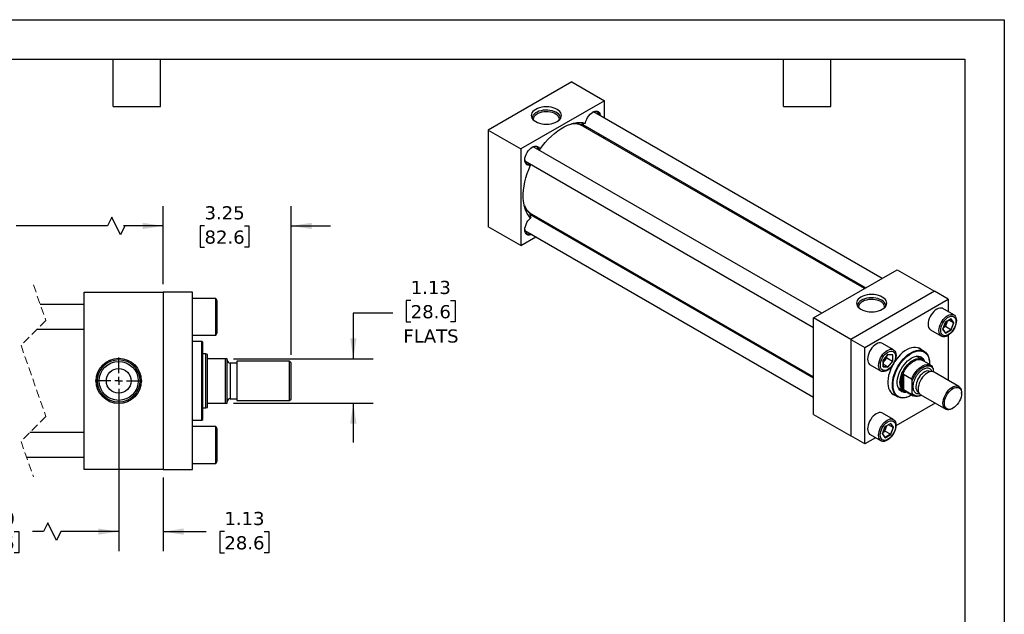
# Model space of a CAD drawing. Header units: inches. Extents: x 0 to 44, y 0 to 34.
# Tile 3 of 3: x 19 to 44, y 18.9 to 34. Entities that reach past the tile are written whole.
import ezdxf

# ---------------------------------------------------------------- set-up
doc = ezdxf.new("R2010")
doc.units = ezdxf.units.IN
doc.header["$LTSCALE"] = 4
doc.header["$MEASUREMENT"] = 0
for name, pattern in [('SLD-Center', [0.75, 0.6, -0.05, 0.05, -0.05]), ('SLD-Dashed', [0.075, 0.05, -0.025]), ('SLD-Solid', [0])]:
    doc.linetypes.add(name, pattern=pattern)
doc.layers.add('CENTER', color=40, linetype='SLD-Center')
doc.layers.add('DIMENSIONS', color=140, linetype='SLD-Solid', lineweight=25)
doc.layers.add('TEXT', color=140, linetype='SLD-Solid', lineweight=25)
doc.styles.add('SLDTEXTSTYLE0', font='VERDANA.TTF')
doc.dimstyles.new('SLDDIMSTYLE1', dxfattribs={"dimtxt": 0.339844, "dimasz": 0.52, "dimexe": 0, "dimexo": 0.0625, "dimgap": 0.084961, "dimtad": 0, "dimtih": 1, "dimtoh": 1, "dimrnd": 1e-09, "dimzin": 12, "dimdsep": 46, "dimtxsty": 'SLDTEXTSTYLE0', "dimsah": 1, "dimcen": 0.09, "dimadec": 0, "dimazin": 3, "dimtfac": 1, "dimtmove": 0, "dimatfit": 0, "dimfxl": 0, "dimfrac": 2, "dimtolj": 1, "dimtzin": 12, "dimarcsym": 0})
doc.dimstyles.new('SLDDIMSTYLE3', dxfattribs={"dimtxt": 0.339844, "dimasz": 0.52, "dimexe": 0, "dimexo": 0.0625, "dimgap": 0.084961, "dimtad": 0, "dimtih": 1, "dimtoh": 1, "dimrnd": 1e-09, "dimzin": 4, "dimdsep": 46, "dimtxsty": 'SLDTEXTSTYLE0', "dimsah": 1, "dimcen": 0.09, "dimadec": 0, "dimazin": 1, "dimtfac": 1, "dimtofl": 0, "dimtmove": 0, "dimatfit": 3, "dimfxl": 0, "dimfrac": 2, "dimtolj": 1, "dimtzin": 12, "dimarcsym": 0})

# ---------------------------------------------------------------- blocks, each defined once
blk = doc.blocks.new('_D_12')
at = {"layer": 'DIMENSIONS'}
for p, q in [((14.758, 24.635), (14.758, 20.51)), ((21.543, 24.04), (21.543, 20.51)), ((19.747, 21.232), (19.636, 21.01)), ((19.969, 20.788), (19.747, 21.232)), ((14.758, 21.01), (17.14, 21.01)), ((17.601, 21.01), (17.487, 21.01)), ((17.487, 21.01), (17.487, 20.47)), ((18.894, 21.01), (19.008, 21.01)), ((19.008, 21.01), (19.008, 20.47)), ((19.636, 21.01), (19.354, 21.01)), ((20.08, 21.01), (19.969, 20.788)), ((21.543, 21.01), (20.08, 21.01)), ((17.487, 20.47), (17.601, 20.47)), ((19.008, 20.47), (18.894, 20.47))]:
    blk.add_line(p, q, dxfattribs=at)
for points in [[(14.758, 21.01), (15.278, 20.93), (15.278, 21.09)], [(21.543, 21.01), (21.023, 21.09), (21.023, 20.93)]]:
    blk.add_solid(points, dxfattribs=at)
at = {"layer": 'DIMENSIONS', "char_height": 0.3333, "attachment_point": 1, "style": 'SLDTEXTSTYLE0'}
for s, insert in [('17.50', (17.601, 21.51)), ('444.5', (17.601, 20.893))]:
    blk.add_mtext(s, dxfattribs=dict(at, insert=insert))
blk = doc.blocks.new('_D_13')
at = {"layer": 'DIMENSIONS'}
for p, q in [((21.543, 24.635), (21.543, 20.51)), ((22.668, 22.385), (22.668, 20.51)), ((21.543, 21.01), (20.543, 21.01)), ((22.668, 21.01), (23.762, 21.01)), ((24.223, 21.01), (24.109, 21.01)), ((24.109, 21.01), (24.109, 20.47)), ((25.233, 21.01), (25.347, 21.01)), ((25.347, 21.01), (25.347, 20.47)), ((24.109, 20.47), (24.223, 20.47)), ((25.347, 20.47), (25.233, 20.47))]:
    blk.add_line(p, q, dxfattribs=at)
for points in [[(21.543, 21.01), (21.023, 21.09), (21.023, 20.93)], [(22.668, 21.01), (23.188, 20.93), (23.188, 21.09)]]:
    blk.add_solid(points, dxfattribs=at)
at = {"layer": 'DIMENSIONS', "char_height": 0.3333, "attachment_point": 1, "style": 'SLDTEXTSTYLE0'}
for s, insert in [('1.13', (24.223, 21.51)), ('28.6', (24.223, 20.893))]:
    blk.add_mtext(s, dxfattribs=dict(at, insert=insert))
blk = doc.blocks.new('_D_14')
at = {"layer": 'DIMENSIONS'}
for p, q in [((22.668, 27.285), (22.668, 29.267)), ((25.918, 25.495), (25.918, 29.267)), ((22.668, 28.767), (21.668, 28.767)), ((23.72, 28.767), (23.606, 28.767)), ((23.606, 28.767), (23.606, 28.227)), ((24.73, 28.767), (24.844, 28.767)), ((24.844, 28.767), (24.844, 28.227)), ((25.918, 28.767), (26.918, 28.767)), ((23.606, 28.227), (23.72, 28.227)), ((24.844, 28.227), (24.73, 28.227))]:
    blk.add_line(p, q, dxfattribs=at)
for points in [[(22.668, 28.767), (22.148, 28.847), (22.148, 28.687)], [(25.918, 28.767), (26.438, 28.687), (26.438, 28.847)]]:
    blk.add_solid(points, dxfattribs=at)
at = {"layer": 'DIMENSIONS', "char_height": 0.3333, "attachment_point": 1, "style": 'SLDTEXTSTYLE0'}
for s, insert in [('3.25', (23.72, 29.267)), ('82.6', (23.72, 28.65))]:
    blk.add_mtext(s, dxfattribs=dict(at, insert=insert))
blk = doc.blocks.new('_D_15')
at = {"layer": 'DIMENSIONS'}
for p, q in [((13.883, 27.285), (13.883, 29.267)), ((22.668, 27.285), (22.668, 29.267)), ((21.369, 28.989), (21.258, 28.767)), ((21.592, 28.545), (21.369, 28.989)), ((13.883, 28.767), (16.729, 28.767)), ((17.19, 28.767), (17.076, 28.767)), ((17.076, 28.767), (17.076, 28.227)), ((18.482, 28.767), (18.597, 28.767)), ((18.597, 28.767), (18.597, 28.227)), ((21.258, 28.767), (18.943, 28.767)), ((21.703, 28.767), (21.592, 28.545)), ((22.668, 28.767), (21.703, 28.767)), ((17.076, 28.227), (17.19, 28.227)), ((18.597, 28.227), (18.482, 28.227))]:
    blk.add_line(p, q, dxfattribs=at)
for points in [[(13.883, 28.767), (14.403, 28.687), (14.403, 28.847)], [(22.668, 28.767), (22.148, 28.847), (22.148, 28.687)]]:
    blk.add_solid(points, dxfattribs=at)
at = {"layer": 'DIMENSIONS', "char_height": 0.3333, "attachment_point": 1, "style": 'SLDTEXTSTYLE0'}
for s, insert in [('19.50', (17.19, 29.267)), ('495.3', (17.19, 28.65))]:
    blk.add_mtext(s, dxfattribs=dict(at, insert=insert))
blk = doc.blocks.new('_D_16')
at = {"layer": 'DIMENSIONS'}
for p, q in [((28.949, 26.873), (28.835, 26.873)), ((28.835, 26.873), (28.835, 26.333)), ((29.959, 26.873), (30.073, 26.873)), ((30.073, 26.873), (30.073, 26.333)), ((28.493, 26.555), (27.493, 26.555)), ((27.493, 26.555), (27.493, 25.397)), ((28.835, 26.333), (28.949, 26.333)), ((30.073, 26.333), (29.959, 26.333)), ((24.453, 25.397), (27.993, 25.397)), ((24.453, 24.272), (27.993, 24.272)), ((27.493, 24.272), (27.493, 23.272))]:
    blk.add_line(p, q, dxfattribs=at)
for points in [[(27.493, 25.397), (27.573, 25.917), (27.413, 25.917)], [(27.493, 24.272), (27.413, 23.752), (27.573, 23.752)]]:
    blk.add_solid(points, dxfattribs=at)
at = {"layer": 'DIMENSIONS', "char_height": 0.3333, "attachment_point": 1, "style": 'SLDTEXTSTYLE0'}
for s, insert in [('1.13', (28.949, 27.373)), ('28.6', (28.949, 26.757)), ('FLATS', (28.762, 26.14))]:
    blk.add_mtext(s, dxfattribs=dict(at, insert=insert))
blk = doc.blocks.new('SW_CENTERMARKSYMBOL_5')
at = {"layer": 'CENTER', "color": 0}
for p, q in [((0, 0.2), (0, 0.595)), ((-0.2, 0), (-0.595, 0)), ((0, 0), (-0.1, 0)), ((0, 0), (0, 0.1)), ((0, 0), (0, -0.1)), ((0, 0), (0.1, 0)), ((0.2, 0), (0.595, 0)), ((0, -0.2), (0, -0.595))]:
    blk.add_line(p, q, dxfattribs=at)

msp = doc.modelspace()

# ---------------------------------------------------------------- linework, layer by layer
at = {"color": 7, "linetype": 'SLD-Solid'}
for p, q in [((0, 34), (44, 34)), ((44, 34), (44, 0))]:
    msp.add_line(p, q, dxfattribs=at)
for p, q in [((33.036, 32.42), (30.914, 31.195)), ((33.036, 32.42), (33.86, 31.943)), ((33.86, 31.943), (31.739, 30.719)), ((33.86, 31.504), (33.86, 31.943)), ((40.904, 27.437), (33.586, 31.662)), ((33.597, 31.665), (33.599, 31.654)), ((33.284, 31.317), (33.272, 31.335)), ((33.313, 31.338), (40.487, 27.197)), ((40.455, 27.178), (33.313, 31.301)), ((33.398, 31.253), (33.363, 31.282)), ((30.914, 31.195), (31.739, 30.719)), ((30.914, 31.195), (30.914, 28.745)), ((33.86, 30.985), (33.86, 31.022)), ((31.739, 30.719), (31.739, 28.269)), ((39.372, 26.553), (32.054, 30.777)), ((32.065, 30.781), (32.067, 30.77)), ((32.2, 30.693), (32.22, 30.709)), ((31.846, 30.417), (39.164, 26.192)), ((31.859, 30.409), (31.848, 30.406)), ((31.991, 30.333), (31.988, 30.307)), ((31.973, 29.083), (31.993, 29.082)), ((39.164, 24.904), (31.989, 29.046)), ((32.021, 29.064), (39.164, 24.941)), ((32.063, 29.031), (32.106, 29.015)), ((32.109, 28.977), (32.063, 29.031)), ((31.739, 28.269), (30.914, 28.745)), ((32.537, 28.73), (32.569, 28.748)), ((31.739, 28.269), (32.12, 28.489)), ((31.846, 28.647), (39.164, 24.423)), ((31.859, 28.64), (31.848, 28.637)), ((39.164, 26.433), (41.285, 27.657)), ((41.285, 27.657), (42.228, 27.113)), ((20.668, 22.585), (20.668, 27.085)), ((20.668, 27.085), (22.668, 27.085)), ((22.668, 27.085), (22.668, 22.585)), ((23.418, 27.085), (22.668, 27.085)), ((23.418, 22.585), (23.418, 27.085)), ((42.228, 27.113), (40.106, 25.888)), ((42.581, 26.909), (42.228, 27.113)), ((20.668, 26.772), (19.555, 26.772)), ((24.008, 26.929), (23.418, 26.929)), ((24.043, 26.869), (24.008, 26.929)), ((24.008, 25.991), (24.008, 26.929)), ((24.043, 26.051), (24.043, 26.869)), ((40.46, 25.684), (42.581, 26.909)), ((42.581, 26.909), (42.581, 26.59)), ((42.721, 26.509), (42.443, 26.669)), ((39.164, 23.983), (39.164, 26.433)), ((40.106, 25.888), (39.164, 26.433)), ((42.511, 26.329), (42.44, 26.147)), ((42.442, 26.149), (42.511, 26.327)), ((42.505, 26.215), (42.539, 26.303)), ((42.652, 26.411), (42.511, 26.329)), ((42.511, 26.327), (42.649, 26.407)), ((42.539, 26.303), (42.559, 26.355)), ((42.713, 26.31), (42.597, 26.377)), ((42.713, 26.31), (42.645, 26.134)), ((42.646, 26.405), (42.713, 26.31)), ((42.723, 26.31), (42.652, 26.411)), ((42.652, 26.128), (42.723, 26.31)), ((19.475, 26.147), (20.668, 26.147)), ((23.418, 25.991), (24.008, 25.991)), ((24.008, 25.991), (24.043, 26.051)), ((42.13, 26.128), (42.409, 25.967)), ((42.44, 26.147), (42.511, 26.046)), ((42.51, 26.054), (42.443, 26.15)), ((42.457, 26.188), (42.505, 26.215)), ((42.645, 26.134), (42.505, 26.215)), ((42.645, 26.134), (42.509, 26.056)), ((42.511, 26.046), (42.652, 26.128)), ((42.581, 25.993), (42.581, 24.844)), ((23.655, 25.834), (23.418, 25.834)), ((23.675, 25.814), (23.655, 25.834)), ((23.655, 23.835), (23.655, 25.834)), ((23.675, 24.835), (23.675, 25.814)), ((40.106, 25.888), (40.106, 23.439)), ((40.106, 25.888), (40.46, 25.684)), ((41.189, 25.624), (40.911, 25.785)), ((23.749, 25.522), (23.675, 25.522)), ((23.793, 25.506), (23.749, 25.522)), ((23.749, 24.147), (23.749, 25.522)), ((23.793, 25.429), (23.793, 25.506)), ((40.46, 23.235), (40.46, 25.684)), ((41.049, 25.507), (40.927, 25.355)), ((40.929, 25.355), (41.048, 25.504)), ((41.022, 25.417), (41.022, 25.472)), ((41.048, 25.503), (41.164, 25.493)), ((41.172, 25.497), (41.049, 25.507)), ((41.162, 25.493), (41.162, 25.336)), ((41.172, 25.333), (41.172, 25.497)), ((41.966, 25.584), (41.812, 25.673)), ((23.793, 24.241), (23.793, 25.429)), ((24.253, 25.397), (23.824, 25.397)), ((24.253, 24.272), (24.253, 25.397)), ((24.293, 25.397), (24.253, 25.397)), ((24.293, 24.272), (24.293, 25.397)), ((24.543, 25.286), (24.373, 25.286)), ((24.373, 25.286), (24.373, 24.383)), ((25.878, 25.335), (24.543, 25.335)), ((24.543, 25.335), (24.543, 24.335)), ((25.918, 25.295), (25.878, 25.335)), ((25.878, 24.335), (25.878, 25.335)), ((25.918, 24.375), (25.918, 25.295)), ((40.598, 25.243), (40.877, 25.083)), ((40.927, 25.355), (40.927, 25.192)), ((40.929, 25.197), (40.929, 25.355)), ((40.929, 25.3), (40.964, 25.344)), ((41.045, 25.19), (40.929, 25.257)), ((40.964, 25.344), (41.022, 25.417)), ((41.022, 25.417), (41.162, 25.336)), ((41.162, 25.336), (41.045, 25.19)), ((41.049, 25.181), (41.172, 25.333)), ((41.906, 25.379), (41.767, 25.459)), ((42.138, 25.232), (41.921, 25.357)), ((42.104, 25.268), (42.104, 25.279)), ((40.927, 25.192), (41.049, 25.181)), ((41.045, 25.19), (40.929, 25.2)), ((41.418, 24.637), (41.418, 24.979)), ((41.447, 25.008), (41.649, 24.891)), ((41.447, 25.008), (41.447, 24.608)), ((42.13, 25.068), (42.122, 25.073)), ((42.198, 25.143), (42.198, 25.063)), ((42.847, 24.691), (42.218, 25.054)), ((23.675, 23.855), (23.675, 24.835)), ((41.668, 24.524), (41.668, 24.837)), ((41.145, 24.519), (41.299, 24.43)), ((41.309, 24.665), (41.448, 24.585)), ((41.649, 24.492), (41.447, 24.608)), ((41.474, 24.582), (41.691, 24.457)), ((41.633, 24.463), (41.642, 24.469)), ((41.821, 24.551), (41.829, 24.546)), ((41.884, 24.477), (42.514, 24.114)), ((42.916, 24.517), (42.916, 24.538)), ((23.793, 24.163), (23.793, 24.241)), ((23.824, 24.272), (24.253, 24.272)), ((24.253, 24.272), (24.293, 24.272)), ((24.373, 24.383), (24.543, 24.383)), ((24.543, 24.335), (25.878, 24.335)), ((25.878, 24.335), (25.918, 24.375)), ((42.248, 24.267), (41.253, 23.693)), ((23.675, 24.147), (23.749, 24.147)), ((23.749, 24.147), (23.793, 24.163)), ((39.164, 23.983), (40.106, 23.439)), ((41.189, 23.855), (40.911, 24.016)), ((42.681, 24.13), (42.699, 24.141)), ((23.418, 23.835), (23.655, 23.835)), ((23.655, 23.835), (23.675, 23.855)), ((41.12, 23.757), (40.979, 23.676)), ((40.979, 23.674), (41.117, 23.753)), ((41.181, 23.656), (41.065, 23.723)), ((41.114, 23.751), (41.181, 23.656)), ((41.191, 23.657), (41.12, 23.757)), ((20.668, 23.522), (19.287, 23.522)), ((24.008, 23.679), (23.418, 23.679)), ((24.043, 23.619), (24.008, 23.679)), ((24.008, 22.741), (24.008, 23.679)), ((24.043, 23.21), (24.043, 23.619)), ((40.598, 23.474), (40.877, 23.314)), ((40.979, 23.676), (40.908, 23.493)), ((40.908, 23.493), (40.979, 23.393)), ((40.91, 23.496), (40.979, 23.674)), ((40.978, 23.401), (40.911, 23.497)), ((40.925, 23.534), (40.973, 23.562)), ((40.973, 23.562), (41.007, 23.649)), ((41.113, 23.481), (40.973, 23.562)), ((41.113, 23.481), (40.977, 23.402)), ((40.979, 23.393), (41.12, 23.474)), ((41.007, 23.649), (41.027, 23.701)), ((41.181, 23.656), (41.113, 23.481)), ((41.12, 23.474), (41.191, 23.657)), ((40.46, 23.235), (40.106, 23.439)), ((40.737, 23.394), (40.46, 23.235)), ((24.043, 22.801), (24.043, 23.21)), ((19.207, 22.897), (20.668, 22.897)), ((23.418, 22.741), (24.008, 22.741)), ((24.008, 22.741), (24.043, 22.801)), ((22.668, 22.585), (20.668, 22.585)), ((22.668, 22.585), (23.418, 22.585))]:
    msp.add_line(p, q)
at = {"color": 7, "linetype": 'SLD-Dashed', "lineweight": 18}
for p, q in [((19.381, 27.272), (19.696, 26.369)), ((19.696, 26.369), (19.066, 25.739)), ((19.066, 25.739), (19.696, 23.931)), ((19.696, 23.931), (19.066, 23.301)), ((19.066, 23.301), (19.381, 22.397))]:
    msp.add_line(p, q, dxfattribs=at)
at = {"flags": 128}
for points in [[(32.658, 31.413), (32.697, 31.439), (32.728, 31.469), (32.751, 31.501), (32.765, 31.535), (32.77, 31.569), (32.765, 31.604), (32.751, 31.637), (32.728, 31.669), (32.697, 31.699), (32.658, 31.725), (32.612, 31.748), (32.561, 31.766), (32.506, 31.779), (32.447, 31.787), (32.387, 31.79), (32.327, 31.787), (32.269, 31.779), (32.214, 31.766), (32.162, 31.748), (32.117, 31.725), (32.078, 31.699), (32.046, 31.669), (32.023, 31.637), (32.009, 31.604), (32.005, 31.569), (32.009, 31.535), (32.023, 31.501), (32.046, 31.469), (32.078, 31.439), (32.117, 31.413), (32.162, 31.39), (32.214, 31.372), (32.269, 31.359), (32.327, 31.351), (32.387, 31.348), (32.447, 31.351), (32.506, 31.359), (32.561, 31.372), (32.612, 31.39), (32.658, 31.413)], [(32.747, 31.493), (32.747, 31.503), (32.741, 31.536), (32.726, 31.568), (32.702, 31.599), (32.67, 31.626), (32.631, 31.651), (32.586, 31.672), (32.535, 31.688), (32.48, 31.699), (32.423, 31.705), (32.366, 31.706), (32.308, 31.701), (32.253, 31.691), (32.201, 31.676), (32.154, 31.656), (32.114, 31.633), (32.08, 31.606), (32.054, 31.576), (32.037, 31.544), (32.029, 31.511), (32.028, 31.493)], [(32.716, 31.456), (32.717, 31.486), (32.708, 31.518), (32.691, 31.549), (32.665, 31.578), (32.63, 31.603), (32.589, 31.625), (32.542, 31.643), (32.491, 31.655), (32.436, 31.663), (32.38, 31.665), (32.325, 31.661), (32.271, 31.653), (32.22, 31.639), (32.175, 31.62), (32.135, 31.597), (32.103, 31.571), (32.079, 31.542), (32.063, 31.511), (32.057, 31.478), (32.059, 31.456)], [(33.38, 31.378), (33.392, 31.426), (33.411, 31.473), (33.435, 31.519), (33.464, 31.562), (33.497, 31.6), (33.532, 31.631), (33.569, 31.656), (33.606, 31.672), (33.641, 31.68), (33.673, 31.678), (33.701, 31.668), (33.725, 31.648), (33.742, 31.621), (33.753, 31.587), (33.757, 31.564)], [(33.724, 31.582), (33.715, 31.613), (33.699, 31.639), (33.676, 31.658), (33.649, 31.668), (33.617, 31.669), (33.584, 31.661), (33.558, 31.65)], [(32.22, 30.709), (32.289, 30.801), (32.361, 30.888), (32.437, 30.97), (32.515, 31.046), (32.595, 31.115), (32.676, 31.178), (32.759, 31.234), (32.841, 31.281), (32.923, 31.321), (33.005, 31.352), (33.085, 31.375), (33.163, 31.389), (33.238, 31.394), (33.311, 31.391), (33.38, 31.378)], [(33.281, 31.318), (33.279, 31.322), (33.271, 31.335)], [(33.3, 31.348), (33.31, 31.34), (33.313, 31.338)], [(33.391, 31.293), (33.362, 31.287), (33.337, 31.288)], [(33.363, 31.282), (33.348, 31.282), (33.347, 31.282)], [(33.706, 31.112), (33.729, 31.062), (33.729, 31.061)], [(31.988, 30.307), (31.953, 30.301), (31.922, 30.305), (31.894, 30.317), (31.872, 30.337), (31.855, 30.366), (31.845, 30.401), (31.842, 30.442), (31.846, 30.486), (31.857, 30.533), (31.875, 30.581), (31.898, 30.627), (31.927, 30.67), (31.959, 30.709), (31.994, 30.742), (32.031, 30.768), (32.067, 30.786), (32.103, 30.795), (32.136, 30.795), (32.165, 30.786), (32.189, 30.768), (32.208, 30.742), (32.22, 30.709)], [(32.192, 30.698), (32.185, 30.723), (32.169, 30.751), (32.148, 30.771), (32.121, 30.783), (32.091, 30.785), (32.057, 30.778), (32.026, 30.765)], [(31.988, 28.968), (31.943, 29.021), (31.904, 29.083), (31.871, 29.151), (31.844, 29.225), (31.823, 29.306), (31.81, 29.392), (31.803, 29.483), (31.803, 29.578), (31.81, 29.677), (31.823, 29.779), (31.844, 29.883), (31.871, 29.989), (31.904, 30.095), (31.943, 30.202), (31.988, 30.307)], [(31.842, 30.447), (31.846, 30.414), (31.857, 30.381), (31.875, 30.356), (31.898, 30.338), (31.926, 30.33), (31.958, 30.33), (31.984, 30.337)], [(32.016, 28.549), (31.994, 28.54), (31.959, 28.533), (31.927, 28.534), (31.898, 28.545), (31.875, 28.564), (31.857, 28.591), (31.846, 28.625), (31.842, 28.665), (31.845, 28.709), (31.855, 28.756), (31.872, 28.803), (31.894, 28.85), (31.922, 28.894), (31.953, 28.934), (31.988, 28.968)], [(31.972, 29.084), (31.987, 29.084), (31.991, 29.084)], [(31.974, 29.052), (31.981, 29.05), (31.989, 29.046)], [(32.045, 29.051), (32.058, 29.028), (32.067, 29.001)], [(32.056, 29.044), (32.056, 29.044), (32.063, 29.031)], [(32.438, 28.824), (32.437, 28.824), (32.382, 28.819)], [(31.842, 28.678), (31.845, 28.65), (31.855, 28.617), (31.872, 28.59), (31.894, 28.571), (31.921, 28.561), (31.953, 28.56), (31.984, 28.568)], [(40.907, 26.963), (40.862, 26.986), (40.811, 27.004), (40.755, 27.017), (40.697, 27.025), (40.637, 27.028), (40.577, 27.025), (40.519, 27.017), (40.463, 27.004), (40.412, 26.986), (40.366, 26.963), (40.327, 26.937), (40.296, 26.907), (40.273, 26.875), (40.259, 26.841), (40.254, 26.807), (40.259, 26.772), (40.273, 26.739), (40.296, 26.707), (40.327, 26.677), (40.366, 26.651), (40.412, 26.628), (40.463, 26.61), (40.519, 26.597), (40.577, 26.589), (40.637, 26.586), (40.697, 26.589), (40.755, 26.597), (40.811, 26.61), (40.862, 26.628), (40.907, 26.651), (40.946, 26.677), (40.978, 26.707), (41.001, 26.739), (41.015, 26.772), (41.019, 26.807), (41.015, 26.841), (41.001, 26.875), (40.978, 26.907), (40.946, 26.937), (40.907, 26.963)], [(40.891, 26.883), (40.847, 26.904), (40.797, 26.922), (40.744, 26.934), (40.687, 26.942), (40.63, 26.944), (40.572, 26.94), (40.516, 26.932), (40.463, 26.918), (40.415, 26.899), (40.373, 26.877), (40.337, 26.85), (40.309, 26.821), (40.29, 26.79), (40.279, 26.757), (40.277, 26.731)], [(40.87, 26.847), (40.827, 26.868), (40.779, 26.884), (40.727, 26.895), (40.672, 26.901), (40.616, 26.902), (40.56, 26.897), (40.507, 26.887), (40.458, 26.872), (40.414, 26.852), (40.376, 26.829), (40.345, 26.801), (40.323, 26.772), (40.31, 26.74), (40.307, 26.708), (40.308, 26.693)], [(40.965, 26.693), (40.966, 26.7), (40.965, 26.732), (40.954, 26.764), (40.935, 26.794), (40.906, 26.822), (40.87, 26.847)], [(40.996, 26.731), (40.996, 26.732), (40.993, 26.765), (40.98, 26.798), (40.958, 26.829), (40.928, 26.857), (40.891, 26.883)], [(42.443, 26.669), (42.429, 26.676), (42.397, 26.684), (42.362, 26.682), (42.325, 26.672), (42.287, 26.654), (42.248, 26.628), (42.211, 26.595), (42.176, 26.556), (42.145, 26.512), (42.117, 26.465), (42.095, 26.416), (42.079, 26.366), (42.069, 26.317), (42.066, 26.271)], [(42.344, 26.11), (42.347, 26.157), (42.357, 26.205), (42.374, 26.255), (42.396, 26.304), (42.423, 26.351), (42.454, 26.395), (42.489, 26.434), (42.527, 26.467), (42.565, 26.493), (42.603, 26.512), (42.641, 26.521), (42.676, 26.523), (42.707, 26.516), (42.734, 26.5), (42.757, 26.476), (42.773, 26.445), (42.783, 26.408), (42.786, 26.366), (42.783, 26.319), (42.773, 26.271), (42.757, 26.221), (42.734, 26.172), (42.707, 26.124), (42.676, 26.081), (42.641, 26.042), (42.603, 26.009), (42.565, 25.983), (42.527, 25.964), (42.489, 25.954), (42.454, 25.953), (42.423, 25.96), (42.396, 25.976), (42.374, 26), (42.357, 26.031), (42.347, 26.068), (42.344, 26.11)], [(42.774, 26.34), (42.771, 26.297), (42.761, 26.252), (42.745, 26.206), (42.724, 26.161), (42.698, 26.118), (42.667, 26.079), (42.634, 26.045), (42.599, 26.017), (42.564, 25.997), (42.529, 25.984), (42.495, 25.98), (42.465, 25.984), (42.439, 25.996), (42.417, 26.017), (42.402, 26.044), (42.392, 26.078), (42.389, 26.117), (42.392, 26.16), (42.402, 26.205), (42.417, 26.251), (42.439, 26.296), (42.465, 26.339), (42.495, 26.378), (42.529, 26.412), (42.564, 26.44), (42.599, 26.46), (42.634, 26.473), (42.667, 26.477), (42.698, 26.473), (42.724, 26.461), (42.745, 26.44), (42.761, 26.413), (42.771, 26.379), (42.774, 26.34)], [(40.911, 25.785), (40.897, 25.792), (40.865, 25.799), (40.83, 25.798), (40.793, 25.788), (40.755, 25.769), (40.716, 25.743), (40.679, 25.71), (40.644, 25.671), (40.613, 25.628), (40.585, 25.58), (40.563, 25.531), (40.547, 25.482), (40.537, 25.433), (40.534, 25.387), (40.537, 25.344), (40.547, 25.307), (40.563, 25.276), (40.585, 25.252), (40.598, 25.243)], [(41.033, 25.098), (40.995, 25.08), (40.957, 25.07), (40.922, 25.069), (40.891, 25.076), (40.864, 25.092), (40.842, 25.115), (40.825, 25.146), (40.815, 25.183), (40.812, 25.226), (40.815, 25.272), (40.825, 25.321), (40.842, 25.371), (40.864, 25.42), (40.891, 25.467), (40.922, 25.511), (40.957, 25.55), (40.995, 25.583), (41.033, 25.609), (41.071, 25.627), (41.109, 25.637), (41.144, 25.638), (41.175, 25.631), (41.202, 25.615), (41.224, 25.592), (41.241, 25.561), (41.251, 25.524), (41.254, 25.481), (41.251, 25.435), (41.241, 25.386), (41.224, 25.336), (41.202, 25.287), (41.175, 25.24), (41.144, 25.196), (41.109, 25.157), (41.071, 25.124), (41.033, 25.098)], [(41.049, 25.567), (41.085, 25.583), (41.119, 25.592), (41.151, 25.592), (41.179, 25.584), (41.203, 25.567), (41.222, 25.543), (41.235, 25.512), (41.241, 25.475), (41.241, 25.434), (41.235, 25.39), (41.222, 25.344), (41.203, 25.299), (41.179, 25.255), (41.151, 25.213), (41.119, 25.177), (41.085, 25.146), (41.049, 25.121), (41.014, 25.105), (40.98, 25.096), (40.948, 25.096), (40.919, 25.105), (40.895, 25.121), (40.877, 25.145), (40.864, 25.176), (40.857, 25.213), (40.857, 25.254), (40.864, 25.298), (40.877, 25.344), (40.895, 25.389), (40.919, 25.434), (40.948, 25.475), (40.98, 25.511), (41.014, 25.542), (41.049, 25.567)], [(41.632, 24.463), (41.577, 24.435), (41.522, 24.415), (41.468, 24.403), (41.417, 24.399), (41.369, 24.404), (41.325, 24.418), (41.285, 24.439), (41.25, 24.469), (41.22, 24.506), (41.196, 24.551), (41.178, 24.601), (41.166, 24.658), (41.161, 24.719), (41.163, 24.785), (41.171, 24.853), (41.186, 24.924), (41.207, 24.996), (41.234, 25.068), (41.267, 25.139), (41.304, 25.208), (41.347, 25.275), (41.393, 25.337), (41.442, 25.396), (41.495, 25.448), (41.549, 25.495), (41.605, 25.534), (41.66, 25.567), (41.716, 25.591), (41.77, 25.607), (41.822, 25.615), (41.872, 25.614), (41.918, 25.605), (41.961, 25.587), (41.998, 25.561), (42.031, 25.528), (42.058, 25.487), (42.079, 25.439), (42.093, 25.386), (42.102, 25.327), (42.104, 25.279)], [(41.656, 24.477), (41.642, 24.469), (41.586, 24.44), (41.531, 24.42), (41.478, 24.409), (41.427, 24.406), (41.38, 24.412), (41.336, 24.426), (41.296, 24.449), (41.262, 24.48), (41.233, 24.518), (41.21, 24.564), (41.194, 24.615), (41.183, 24.673), (41.18, 24.735), (41.183, 24.802), (41.194, 24.871), (41.21, 24.942), (41.233, 25.014), (41.262, 25.085), (41.296, 25.156), (41.336, 25.224), (41.38, 25.289), (41.427, 25.35), (41.478, 25.406), (41.531, 25.456), (41.586, 25.499), (41.642, 25.535)], [(41.896, 25.624), (41.88, 25.638), (41.841, 25.662), (41.798, 25.677), (41.75, 25.684), (41.699, 25.683), (41.646, 25.673), (41.591, 25.655), (41.535, 25.628), (41.479, 25.594), (41.423, 25.552), (41.369, 25.504), (41.316, 25.449), (41.267, 25.389), (41.221, 25.325), (41.217, 25.318)], [(41.642, 25.535), (41.698, 25.563), (41.752, 25.583), (41.806, 25.595), (41.856, 25.598), (41.904, 25.592), (41.948, 25.578), (41.987, 25.555), (42.022, 25.524), (42.051, 25.486), (42.074, 25.44), (42.09, 25.388), (42.1, 25.331), (42.104, 25.268), (42.103, 25.252)], [(41.533, 24.548), (41.5, 24.543), (41.457, 24.544), (41.417, 24.553), (41.382, 24.571), (41.351, 24.597), (41.326, 24.63), (41.306, 24.671), (41.293, 24.717), (41.287, 24.769), (41.287, 24.825), (41.293, 24.884), (41.306, 24.946), (41.326, 25.009), (41.351, 25.071), (41.382, 25.132), (41.417, 25.191), (41.457, 25.246), (41.5, 25.297), (41.546, 25.342), (41.593, 25.381), (41.642, 25.413), (41.69, 25.437), (41.738, 25.453), (41.784, 25.461), (41.827, 25.46), (41.866, 25.45), (41.902, 25.433), (41.933, 25.407), (41.958, 25.373), (41.977, 25.333), (41.981, 25.323)], [(41.353, 24.795), (41.356, 24.85), (41.366, 24.908), (41.382, 24.967), (41.404, 25.027), (41.432, 25.085), (41.465, 25.142), (41.502, 25.195), (41.542, 25.244), (41.586, 25.288), (41.631, 25.325), (41.677, 25.356), (41.723, 25.379), (41.768, 25.393), (41.812, 25.4), (41.852, 25.398), (41.889, 25.387), (41.922, 25.368), (41.95, 25.341), (41.95, 25.341)], [(41.418, 24.979), (41.442, 25.038), (41.472, 25.095), (41.506, 25.15), (41.544, 25.201), (41.586, 25.247), (41.629, 25.287), (41.675, 25.321), (41.72, 25.347), (41.766, 25.366), (41.81, 25.376), (41.851, 25.378), (41.889, 25.371), (41.921, 25.357)], [(41.649, 24.891), (41.679, 24.952), (41.714, 25.011), (41.753, 25.066), (41.796, 25.116), (41.843, 25.159), (41.89, 25.195), (41.939, 25.223), (41.986, 25.242), (42.032, 25.252), (42.076, 25.252), (42.115, 25.243), (42.15, 25.225), (42.18, 25.197)], [(41.668, 24.837), (41.693, 24.897), (41.723, 24.955), (41.758, 25.011), (41.798, 25.062), (41.841, 25.107), (41.887, 25.146), (41.933, 25.177), (41.98, 25.2), (42.025, 25.214), (42.068, 25.218), (42.108, 25.213), (42.144, 25.198), (42.174, 25.175), (42.198, 25.143)], [(41.909, 25.377), (41.902, 25.419), (41.901, 25.422)], [(41.156, 25.212), (41.143, 25.187), (41.112, 25.115), (41.086, 25.042), (41.066, 24.97), (41.053, 24.899), (41.047, 24.831), (41.047, 24.766), (41.053, 24.705), (41.066, 24.649), (41.086, 24.6), (41.112, 24.557), (41.143, 24.521), (41.18, 24.493), (41.221, 24.473), (41.23, 24.47)], [(41.418, 24.637), (41.402, 24.669), (41.39, 24.704), (41.383, 24.744), (41.381, 24.787), (41.383, 24.833), (41.39, 24.88), (41.402, 24.929), (41.418, 24.979)], [(42.122, 25.073), (42.118, 25.074), (42.088, 25.085), (42.055, 25.086), (42.018, 25.079), (41.981, 25.063), (41.942, 25.039), (41.905, 25.008), (41.87, 24.97), (41.838, 24.927), (41.811, 24.881), (41.788, 24.832), (41.772, 24.783), (41.762, 24.735), (41.758, 24.689)], [(42.218, 25.054), (42.191, 25.065), (42.157, 25.07), (42.12, 25.066), (42.081, 25.053), (42.041, 25.032), (42.001, 25.003), (41.963, 24.967), (41.928, 24.926), (41.895, 24.88), (41.868, 24.831), (41.845, 24.78), (41.829, 24.728), (41.819, 24.677), (41.815, 24.629)], [(41.502, 24.566), (41.502, 24.566), (41.465, 24.576), (41.432, 24.595), (41.404, 24.622), (41.382, 24.656), (41.366, 24.697), (41.356, 24.743), (41.353, 24.795)], [(41.408, 24.567), (41.45, 24.582), (41.451, 24.583)], [(41.897, 24.47), (41.89, 24.466), (41.843, 24.447), (41.796, 24.437), (41.753, 24.437), (41.714, 24.446), (41.679, 24.464), (41.649, 24.492)], [(41.895, 24.471), (41.887, 24.467), (41.841, 24.454), (41.798, 24.449), (41.758, 24.454), (41.723, 24.469), (41.693, 24.492), (41.668, 24.524)], [(42.445, 24.266), (42.448, 24.314), (42.458, 24.365), (42.475, 24.416), (42.497, 24.467), (42.525, 24.517), (42.557, 24.563), (42.593, 24.604), (42.631, 24.64), (42.67, 24.668), (42.71, 24.69), (42.749, 24.702), (42.787, 24.707), (42.821, 24.702), (42.851, 24.689), (42.876, 24.667), (42.895, 24.638), (42.909, 24.603), (42.915, 24.561), (42.916, 24.538)], [(42.482, 24.266), (42.486, 24.312), (42.496, 24.359), (42.512, 24.408), (42.533, 24.456), (42.56, 24.503), (42.591, 24.546), (42.625, 24.584), (42.662, 24.616), (42.699, 24.642), (42.737, 24.66), (42.773, 24.669), (42.808, 24.671), (42.839, 24.664), (42.865, 24.648), (42.887, 24.625), (42.903, 24.595), (42.913, 24.558), (42.916, 24.517), (42.913, 24.471), (42.903, 24.423), (42.887, 24.375), (42.865, 24.326), (42.839, 24.28), (42.808, 24.237), (42.773, 24.199), (42.737, 24.167), (42.699, 24.141), (42.662, 24.123), (42.625, 24.113), (42.591, 24.112), (42.56, 24.119), (42.533, 24.135), (42.512, 24.158), (42.496, 24.188), (42.486, 24.225), (42.482, 24.266)], [(42.681, 24.13), (42.67, 24.125), (42.631, 24.108), (42.593, 24.099), (42.557, 24.099), (42.525, 24.108), (42.497, 24.125), (42.475, 24.151), (42.458, 24.183), (42.448, 24.222), (42.445, 24.266)], [(40.911, 24.016), (40.897, 24.023), (40.865, 24.03), (40.83, 24.029), (40.793, 24.019), (40.755, 24), (40.716, 23.974), (40.679, 23.941), (40.644, 23.902), (40.613, 23.859), (40.585, 23.811), (40.563, 23.762), (40.547, 23.712), (40.537, 23.664), (40.534, 23.617), (40.537, 23.575), (40.547, 23.538), (40.563, 23.507), (40.585, 23.483), (40.598, 23.474)], [(41.254, 23.712), (41.251, 23.666), (41.241, 23.617), (41.224, 23.567), (41.202, 23.518), (41.175, 23.471), (41.144, 23.427), (41.109, 23.388), (41.071, 23.355), (41.033, 23.329), (40.995, 23.311), (40.957, 23.301), (40.922, 23.299), (40.891, 23.307), (40.864, 23.322), (40.842, 23.346), (40.825, 23.377), (40.815, 23.414), (40.812, 23.457), (40.815, 23.503), (40.825, 23.552), (40.842, 23.601), (40.864, 23.651), (40.891, 23.698), (40.922, 23.742), (40.957, 23.781), (40.995, 23.814), (41.033, 23.84), (41.071, 23.858), (41.109, 23.868), (41.144, 23.869), (41.175, 23.862), (41.202, 23.846), (41.224, 23.823), (41.241, 23.792), (41.251, 23.754), (41.254, 23.712)], [(40.856, 23.464), (40.86, 23.506), (40.87, 23.552), (40.885, 23.597), (40.907, 23.643), (40.933, 23.685), (40.963, 23.725), (40.997, 23.759), (41.032, 23.786), (41.067, 23.807), (41.102, 23.819), (41.135, 23.824), (41.165, 23.82), (41.192, 23.807), (41.213, 23.787), (41.229, 23.759), (41.239, 23.725), (41.242, 23.686), (41.239, 23.643), (41.229, 23.598), (41.213, 23.552), (41.192, 23.507), (41.165, 23.464), (41.135, 23.425), (41.102, 23.391), (41.067, 23.363), (41.032, 23.343), (40.997, 23.33), (40.963, 23.326), (40.933, 23.33), (40.907, 23.343), (40.885, 23.363), (40.87, 23.391), (40.86, 23.425), (40.856, 23.464)]]:
    msp.add_lwpolyline(points, dxfattribs=at)
for radius in [0.574, 0.539, 0.495, 0.313]:
    msp.add_circle((21.543, 24.835), radius)
for centre, radius, start, end in [((33.078, 30.879), 0.483, 60.8873, 95.6611), ((33.082, 30.875), 0.497, 67.627, 91.0399), ((33.357, 31.387), 0.0805, 212.2184, 277.3344), ((32.273, 29.482), 0.487, 204.4838, 238.9786), ((32.276, 29.478), 0.498, 208.9664, 232.3625), ((31.968, 28.981), 0.0823, 23.4729, 88.2671), ((42.218, 26.254), 0.153, 173.4667, 235.2211), ((42.289, 26.397), 0.267, 309.3673, 339.3456), ((42.287, 26.398), 0.267, 310.4786, 349.3507), ((42.317, 26.39), 0.238, 338.493, 350.4743), ((40.753, 25.515), 0.271, 320.8931, 350.3971), ((24.373, 25.366), 0.08, 180.0004, 269.9995), ((40.755, 25.514), 0.267, 310.6564, 349.5245), ((40.777, 25.492), 0.238, 309.5322, 321.5066), ((41.742, 25.283), 0.21, 18.4238, 51.1461), ((41.448, 24.768), 0.204, 248.3663, 282.0746), ((41.554, 24.719), 0.159, 210.9673, 239.749), ((41.904, 24.672), 0.147, 173.2971, 235.3908), ((41.978, 24.611), 0.164, 173.6295, 235.0583), ((24.373, 24.303), 0.08, 90.0005, 179.9996), ((40.757, 23.743), 0.267, 309.3673, 339.3456), ((40.755, 23.745), 0.267, 310.4786, 349.3507), ((40.785, 23.737), 0.238, 338.493, 350.4743)]:
    msp.add_arc(centre, radius, start, end)
for centre, major_axis, ratio, start_param, end_param in [((42.506, 26.332), (0.00535, -0.00459), 0.218443, 0.076768, 0.708711), ((42.647, 26.414), (0.00164, 0.00744), 0.697888, 3.709727, 4.495206), ((42.718, 26.313), (0.00718, 0.00088), 0.565682, 3.786495, 5.357291), ((42.435, 26.15), (0.00718, 0.00088), 0.565682, 5.357291, 5.989234), ((42.506, 26.049), (0.00164, 0.00744), 0.697888, 4.495206, 5.715051), ((42.647, 26.131), (0.00535, -0.00459), 0.218443, 0.708711, 2.279507), ((41.045, 25.51), (-0.00283, 0.00666), 0.565758, 3.435631, 4.067595), ((41.167, 25.499), (0.00562, 0.00514), 0.697875, 3.709669, 4.92971), ((40.922, 25.358), (0.00665, -0.00234), 0.218312, 5.574505, 6.206468), ((41.167, 25.336), (0.00665, -0.00234), 0.218312, 4.003708, 5.574505), ((40.922, 25.194), (0.00562, 0.00514), 0.697875, 4.92971, 5.715109), ((41.045, 25.183), (-0.00283, 0.00666), 0.565758, 4.067595, 5.638391), ((41.115, 23.76), (0.00164, 0.00744), 0.697888, 3.709727, 4.495206), ((40.903, 23.496), (0.00718, 0.00088), 0.565682, 5.357291, 5.989234), ((40.974, 23.678), (0.00535, -0.00459), 0.218443, 0.076768, 0.708711), ((41.115, 23.477), (0.00535, -0.00459), 0.218443, 0.708711, 2.279507), ((41.186, 23.659), (0.00718, 0.00088), 0.565682, 3.786495, 5.357291), ((40.974, 23.395), (0.00164, 0.00744), 0.697888, 4.495206, 5.715051)]:
    msp.add_ellipse(centre, major_axis=major_axis, ratio=ratio, start_param=start_param, end_param=end_param)
for points, knots in [([(33.376, 31.372), (33.365, 31.369), (33.353, 31.367), (33.332, 31.361), (33.322, 31.359), (33.308, 31.354), (33.303, 31.353), (33.295, 31.349), (33.291, 31.348), (33.281, 31.342), (33.275, 31.339), (33.271, 31.335)], [0, 0, 0, 0, 0.25, 0.25, 0.5, 0.5, 0.625, 0.625, 0.75, 0.75, 1, 1, 1, 1]), ([(33.363, 31.282), (33.383, 31.278), (33.406, 31.273), (33.43, 31.27), (33.432, 31.27)], [0, 0, 0, 0, 0.881078, 1, 1, 1, 1]), ([(31.972, 29.084), (31.97, 29.079), (31.97, 29.072), (31.971, 29.056), (31.972, 29.047), (31.976, 29.028), (31.979, 29.018), (31.985, 28.997), (31.988, 28.986), (31.992, 28.974)], [0, 0, 0, 0, 0.25, 0.25, 0.5, 0.5, 0.75, 0.75, 1, 1, 1, 1]), ([(23.824, 25.397), (23.822, 25.398), (23.819, 25.398), (23.812, 25.4), (23.805, 25.404), (23.797, 25.412), (23.793, 25.422), (23.793, 25.428), (23.793, 25.429)], [0, 0, 0, 0, 0.1227175, 0.2362095, 0.4006475, 0.6258644, 0.9570377, 1, 1, 1, 1]), ([(41.418, 24.979), (41.419, 24.983), (41.421, 24.986), (41.424, 24.993), (41.427, 24.997), (41.431, 25.003), (41.434, 25.005), (41.439, 25.008), (41.441, 25.009), (41.444, 25.009), (41.446, 25.009), (41.447, 25.008)], [0, 0, 0, 0, 0.25, 0.25, 0.5, 0.5, 0.75, 0.75, 0.875, 0.875, 1, 1, 1, 1]), ([(42.169, 25.065), (42.168, 25.068), (42.163, 25.088), (42.144, 25.115), (42.112, 25.143), (42.072, 25.157), (42.027, 25.158), (41.98, 25.147), (41.933, 25.125), (41.887, 25.093), (41.84, 25.05), (41.795, 24.997), (41.755, 24.937), (41.722, 24.872), (41.699, 24.806), (41.685, 24.744), (41.684, 24.707), (41.683, 24.689)], [0, 0, 0, 0, 0.014264, 0.086307, 0.159879, 0.23345, 0.305493, 0.374661, 0.439919, 0.505178, 0.574345, 0.646388, 0.71996, 0.793531, 0.865574, 0.934742, 1, 1, 1, 1]), ([(41.447, 24.608), (41.446, 24.609), (41.444, 24.61), (41.441, 24.613), (41.439, 24.614), (41.436, 24.617), (41.434, 24.618), (41.431, 24.621), (41.43, 24.622), (41.427, 24.626), (41.424, 24.628), (41.421, 24.633), (41.419, 24.635), (41.418, 24.637)], [0, 0, 0, 0, 0.125, 0.125, 0.25, 0.25, 0.375, 0.375, 0.5, 0.5, 0.75, 0.75, 1, 1, 1, 1]), ([(41.683, 24.689), (41.684, 24.672), (41.685, 24.636), (41.699, 24.591), (41.722, 24.552), (41.755, 24.524), (41.795, 24.511), (41.828, 24.508), (41.847, 24.513), (41.851, 24.514)], [0, 0, 0, 0, 0.148358, 0.305602, 0.469383, 0.63664, 0.803897, 0.967679, 1, 1, 1, 1]), ([(23.793, 24.241), (23.794, 24.247), (23.795, 24.254), (23.802, 24.263), (23.808, 24.268), (23.814, 24.271), (23.82, 24.272), (23.823, 24.272), (23.824, 24.272)], [0, 0, 0, 0, 0.322424, 0.477163, 0.661276, 0.79462, 0.922286, 1, 1, 1, 1])]:
    msp.add_open_spline(points, degree=3, knots=knots)
for points in [[(33.376, 31.372), (33.377, 31.374), (33.379, 31.376), (33.38, 31.378)], [(31.992, 28.974), (31.991, 28.972), (31.989, 28.97), (31.988, 28.968)], [(42.198, 25.143), (42.193, 25.161), (42.186, 25.179), (42.18, 25.197)], [(41.649, 24.891), (41.656, 24.873), (41.662, 24.855), (41.668, 24.837)], [(41.649, 24.492), (41.656, 24.502), (41.662, 24.513), (41.668, 24.524)]]:
    msp.add_open_spline(points, degree=3)
at = {"layer": 'TEXT'}
for p, q in [((1, 33), (43, 33)), ((21.4, 31.8), (21.4, 33)), ((22.6, 31.8), (22.6, 33)), ((38.4, 31.8), (38.4, 33)), ((39.6, 31.8), (39.6, 33)), ((43, 33), (43, 1)), ((21.4, 31.8), (22.6, 31.8)), ((38.4, 31.8), (39.6, 31.8))]:
    msp.add_line(p, q, dxfattribs=at)

# ---------------------------------------------------------------- block references
at = {"layer": 'CENTER'}
msp.add_blockref('SW_CENTERMARKSYMBOL_5', (21.543, 24.835), dxfattribs=at)

# ---------------------------------------------------------------- dimensions: what is measured, and where the dimension line sits
at = {"layer": 'DIMENSIONS'}
for base, p1, p2, text, picture, middle in [((13.883, 28.767), (22.668, 27.085), (13.883, 27.085), '19.50', '_D_15', (17.836, 28.767)), ((21.543, 21.01), (14.758, 24.835), (21.543, 24.24), '17.50', '_D_12', (18.247, 21.01))]:
    dim = msp.add_linear_dim(base=base, p1=p1, p2=p2, text=text, dimstyle='SLDDIMSTYLE3', dxfattribs=at)
    dim.commit()
    dim.dimension.update_dxf_attribs({"geometry": picture, "text_midpoint": middle, "dimtype": 160})
for base, p1, p2, picture, middle in [((22.668, 28.767), (25.918, 25.295), (22.668, 27.085), '_D_14', (24.225, 28.767)), ((22.667881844, 21.010147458), (21.542881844, 24.834950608), (22.667881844, 22.584950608), '_D_13', (24.727816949, 21.010147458))]:
    dim = msp.add_linear_dim(base=base, p1=p1, p2=p2, dimstyle='SLDDIMSTYLE1', dxfattribs=at)
    dim.commit()
    dim.dimension.update_dxf_attribs({"geometry": picture, "text_midpoint": middle, "dimtype": 160})
dim = msp.add_linear_dim(base=(27.492934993, 25.397450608), p1=(24.253131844, 24.272450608), p2=(24.253131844, 25.397450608), angle=90, text='<>\\PFLATS', dimstyle='SLDDIMSTYLE1', dxfattribs=at)
dim.commit()
dim.dimension.update_dxf_attribs({"geometry": '_D_16', "text_midpoint": (27.492934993, 26.555481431), "dimtype": 160})

doc.saveas('drawing.dxf')
